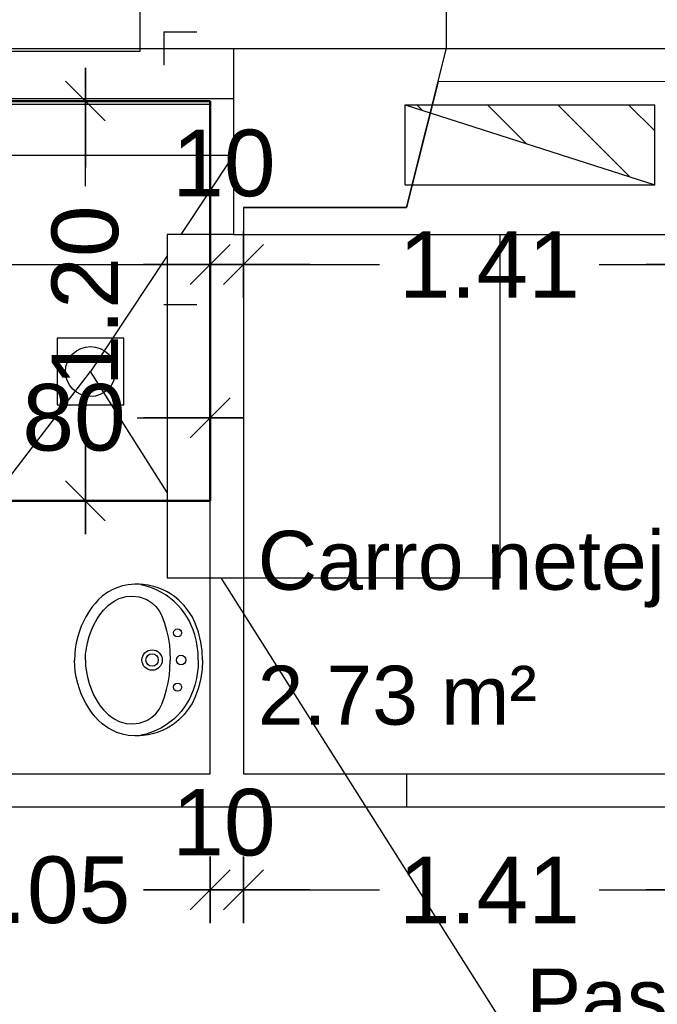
# Model space of a CAD drawing. Header units: metres. Extents: x -1 to 438, y -6 to 57.
# Tile 13 of 31: x 405.19 to 407.11, y 25.36 to 28.31. Entities that reach past the tile are written whole.
import ezdxf

# ---------------------------------------------------------------- set-up
doc = ezdxf.new("R2010")
doc.units = ezdxf.units.M
doc.header["$PDMODE"] = 65
for name, pattern in [('CONTINUA', [0]), ('PUNKT', [6.35, 0, -6.35]), ('VERDECKT', [9.525, 6.35, -3.175])]:
    doc.linetypes.add(name, pattern=pattern)
for name, color, linetype, lineweight in [('PB COTES', 7, 'CONTINUA', 25), ('PB ESCALES 2D', 7, 'CONTINUA', 25), ('PB LOCALS', 7, 'CONTINUA', 25), ('PB MOBLES', 7, 'CONTINUA', 25), ('PB MURS++', 7, 'CONTINUA', 25), ('PSC MURS ACTUAL', 7, 'CONTINUA', 25)]:
    doc.layers.add(name, color=color, linetype=linetype, lineweight=lineweight)
doc.styles.add('ARIAL', font='arial.ttf')
doc.dimstyles.new('DIMSTYLE_4', dxfattribs={"dimtxt": 0.2, "dimasz": 0.2, "dimexe": 0, "dimexo": 1e-06, "dimgap": 0.1, "dimtad": 0, "dimdec": 0, "dimlfac": 100, "dimrnd": 1, "dimzin": 4, "dimdsep": 46, "dimtxsty": 'ARIAL', "dimblk1": 'ALL_ML_STRICH', "dimblk2": 'ALL_ML_STRICH', "dimsah": 1, "dimcen": 0, "dimse1": 1, "dimse2": 1, "dimclrd": 2, "dimclre": 2, "dimclrt": 2, "dimadec": 0, "dimazin": 0, "dimtfac": 1, "dimtdec": 0, "dimtix": 1, "dimtmove": 2, "dimatfit": 3, "dimfxl": 0, "dimtzin": 0, "dimlwd": 0, "dimlwe": 35, "dimarcsym": 0})
doc.dimstyles.new('DIMSTYLE_5', dxfattribs={"dimtxt": 0.2, "dimasz": 0.2, "dimexe": 0, "dimexo": 1e-06, "dimgap": 0.1, "dimtad": 0, "dimrnd": 0.01, "dimzin": 4, "dimdsep": 46, "dimtxsty": 'ARIAL', "dimblk1": 'ALL_ML_STRICH', "dimblk2": 'ALL_ML_STRICH', "dimsah": 1, "dimcen": 0, "dimse1": 1, "dimse2": 1, "dimclrd": 2, "dimclre": 2, "dimclrt": 2, "dimadec": 0, "dimazin": 0, "dimtfac": 1, "dimtdec": 0, "dimtix": 1, "dimtmove": 2, "dimatfit": 3, "dimfxl": 0, "dimtzin": 0, "dimlwd": 0, "dimlwe": 35, "dimarcsym": 0})
doc.dimstyles.new('DIMSTYLE_7', dxfattribs={"dimtxt": 0.2, "dimasz": 0.2, "dimexe": 0, "dimexo": 1e-06, "dimgap": 0.1, "dimtad": 2, "dimdec": 0, "dimlfac": 100, "dimrnd": 1, "dimzin": 4, "dimdsep": 46, "dimtxsty": 'ARIAL', "dimblk1": 'ALL_ML_STRICH', "dimblk2": 'ALL_ML_STRICH', "dimsah": 1, "dimcen": 0, "dimse1": 1, "dimse2": 1, "dimclrd": 2, "dimclre": 2, "dimclrt": 2, "dimadec": 0, "dimazin": 0, "dimtfac": 1, "dimtdec": 0, "dimtix": 1, "dimtmove": 2, "dimatfit": 3, "dimfxl": 0, "dimtvp": 1.2, "dimtzin": 0, "dimlwd": 0, "dimlwe": 35, "dimarcsym": 0})

# ---------------------------------------------------------------- blocks, each defined once
blk = doc.blocks.new('ALL_ML_STRICH')
at = {"color": 0, "linetype": 'ByBlock', "lineweight": -2}
for p, q in [((0, -0.5), (0, 0.5)), ((-0.3, -0.3), (0.3, 0.3)), ((-1, 0), (0.5, 0))]:
    blk.add_line(p, q, dxfattribs=at)
blk = doc.blocks.new('*D92')
at = {"layer": 'DEFPOINTS', "color": 2, "linetype": 'CONTINUA', "lineweight": 35, "transparency": 33554687}
for p in [(405.6275, 28.0708), (405.3916, 26.8708), (405.5693, 26.8708)]:
    blk.add_point(p, dxfattribs=at)
at = {"layer": 'PB COTES', "color": 2, "linetype": 'CONTINUA', "lineweight": -2, "transparency": 33554687}
for p, q in [((405.3916, 27.8156), (405.3916, 28.0708)), ((405.3916, 26.8708), (405.3916, 27.1556))]:
    blk.add_line(p, q, dxfattribs=at)
at = {"layer": 'PB COTES', "color": 2, "linetype": 'CONTINUA', "lineweight": 35, "transparency": 33554687, "xscale": 0.2, "yscale": 0.2, "zscale": 0.2}
for p, rotation in [((405.3916, 28.0708), 90), ((405.3916, 26.8708), 270)]:
    blk.add_blockref('ALL_ML_STRICH', p, dxfattribs=dict(at, rotation=rotation))
at = {"layer": 'PB COTES', "color": 2, "linetype": 'CONTINUA', "lineweight": 35, "transparency": 33554687, "insert": (405.3916, 27.4856), "char_height": 0.2, "width": 0.8, "attachment_point": 5, "rotation": 90, "style": 'ARIAL'}
blk.add_mtext('\\A1;{\\A1;{1.20\\H0.132000;\\S^ ;}}', dxfattribs=at)
blk = doc.blocks.new('*D95')
at = {"layer": 'DEFPOINTS', "color": 2, "linetype": 'CONTINUA', "lineweight": 35, "transparency": 33554687}
for p in [(404.9664, 27.1199), (405.7664, 27.0608), (404.9664, 26.9861)]:
    blk.add_point(p, dxfattribs=at)
at = {"layer": 'PB COTES', "color": 2, "linetype": 'CONTINUA', "lineweight": -2, "transparency": 33554687}
for p, q in [((404.9664, 27.1199), (405.1677, 27.1199)), ((405.5477, 27.1199), (405.7664, 27.1199))]:
    blk.add_line(p, q, dxfattribs=at)
at = {"layer": 'PB COTES', "color": 2, "linetype": 'CONTINUA', "lineweight": 35, "transparency": 33554687, "xscale": 0.2, "yscale": 0.2, "zscale": 0.2, "rotation": 180}
blk.add_blockref('ALL_ML_STRICH', (404.9664, 27.1199), dxfattribs=at)
at = {"layer": 'PB COTES', "color": 2, "linetype": 'CONTINUA', "lineweight": 35, "transparency": 33554687, "xscale": 0.2, "yscale": 0.2, "zscale": 0.2}
blk.add_blockref('ALL_ML_STRICH', (405.7664, 27.1199), dxfattribs=at)
at = {"layer": 'PB COTES', "color": 2, "linetype": 'CONTINUA', "lineweight": 35, "transparency": 33554687, "insert": (405.3577, 27.1199), "char_height": 0.2, "width": 0.4, "attachment_point": 5, "style": 'ARIAL'}
blk.add_mtext('\\A1;{80}', dxfattribs=at)
blk = doc.blocks.new('*D106')
at = {"layer": 'DEFPOINTS', "color": 2, "linetype": 'CONTINUA', "lineweight": 35, "transparency": 33554687}
for p in [(403.3564, 27.5799), (403.3564, 26.0997), (405.7664, 26.0508)]:
    blk.add_point(p, dxfattribs=at)
at = {"layer": 'PB COTES', "color": 2, "linetype": 'CONTINUA', "lineweight": -2, "transparency": 33554687}
for p, q in [((403.3564, 27.5799), (404.2652, 27.5799)), ((404.9252, 27.5799), (405.7664, 27.5799))]:
    blk.add_line(p, q, dxfattribs=at)
at = {"layer": 'PB COTES', "color": 2, "linetype": 'CONTINUA', "lineweight": 35, "transparency": 33554687, "xscale": 0.2, "yscale": 0.2, "zscale": 0.2, "rotation": 180}
blk.add_blockref('ALL_ML_STRICH', (403.3564, 27.5799), dxfattribs=at)
at = {"layer": 'PB COTES', "color": 2, "linetype": 'CONTINUA', "lineweight": 35, "transparency": 33554687, "xscale": 0.2, "yscale": 0.2, "zscale": 0.2}
blk.add_blockref('ALL_ML_STRICH', (405.7664, 27.5799), dxfattribs=at)
at = {"layer": 'PB COTES', "color": 2, "linetype": 'CONTINUA', "lineweight": 35, "transparency": 33554687, "insert": (404.5952, 27.5799), "char_height": 0.2, "width": 0.8, "attachment_point": 5, "style": 'ARIAL'}
blk.add_mtext('\\A1;{\\A1;{2.41\\H0.132000;\\S^ ;}}', dxfattribs=at)
blk = doc.blocks.new('*D107')
at = {"layer": 'DEFPOINTS', "color": 2, "linetype": 'CONTINUA', "lineweight": 35, "transparency": 33554687}
for p in [(405.7664, 27.5799), (405.8664, 26.5613), (405.7664, 26.0508)]:
    blk.add_point(p, dxfattribs=at)
at = {"layer": 'PB COTES', "color": 2, "linetype": 'CONTINUA', "lineweight": -2, "transparency": 33554687}
blk.add_line((405.7664, 27.5799), (405.8664, 27.5799), dxfattribs=at)
at = {"layer": 'PB COTES', "color": 2, "linetype": 'CONTINUA', "lineweight": 35, "transparency": 33554687, "xscale": 0.2, "yscale": 0.2, "zscale": 0.2, "rotation": 180}
blk.add_blockref('ALL_ML_STRICH', (405.7664, 27.5799), dxfattribs=at)
at = {"layer": 'PB COTES', "color": 2, "linetype": 'CONTINUA', "lineweight": 35, "transparency": 33554687, "xscale": 0.2, "yscale": 0.2, "zscale": 0.2}
blk.add_blockref('ALL_ML_STRICH', (405.8664, 27.5799), dxfattribs=at)
at = {"layer": 'PB COTES', "color": 2, "linetype": 'CONTINUA', "lineweight": 35, "transparency": 33554687, "insert": (405.8077, 27.8834), "char_height": 0.2, "width": 0.4, "attachment_point": 5, "style": 'ARIAL'}
blk.add_mtext('\\A1;{10}', dxfattribs=at)
blk = doc.blocks.new('*D108')
at = {"layer": 'DEFPOINTS', "color": 2, "linetype": 'CONTINUA', "lineweight": 35, "transparency": 33554687}
for p in [(405.8664, 27.5799), (405.8664, 26.5613), (407.2764, 26.5448)]:
    blk.add_point(p, dxfattribs=at)
at = {"layer": 'PB COTES', "color": 2, "linetype": 'CONTINUA', "lineweight": -2, "transparency": 33554687}
for p, q in [((405.8664, 27.5799), (406.2752, 27.5799)), ((406.9352, 27.5799), (407.2764, 27.5799))]:
    blk.add_line(p, q, dxfattribs=at)
at = {"layer": 'PB COTES', "color": 2, "linetype": 'CONTINUA', "lineweight": 35, "transparency": 33554687, "xscale": 0.2, "yscale": 0.2, "zscale": 0.2, "rotation": 180}
blk.add_blockref('ALL_ML_STRICH', (405.8664, 27.5799), dxfattribs=at)
at = {"layer": 'PB COTES', "color": 2, "linetype": 'CONTINUA', "lineweight": 35, "transparency": 33554687, "xscale": 0.2, "yscale": 0.2, "zscale": 0.2}
blk.add_blockref('ALL_ML_STRICH', (407.2764, 27.5799), dxfattribs=at)
at = {"layer": 'PB COTES', "color": 2, "linetype": 'CONTINUA', "lineweight": 35, "transparency": 33554687, "insert": (406.6052, 27.5799), "char_height": 0.2, "width": 0.8, "attachment_point": 5, "style": 'ARIAL'}
blk.add_mtext('\\A1;{\\A1;{1.41\\H0.132000;\\S^ ;}}', dxfattribs=at)
blk = doc.blocks.new('*D124')
at = {"layer": 'DEFPOINTS', "color": 2, "linetype": 'CONTINUA', "lineweight": 35, "transparency": 33554687}
for p in [(405.7664, 26.0508), (404.7164, 25.9508), (404.7164, 25.7025)]:
    blk.add_point(p, dxfattribs=at)
at = {"layer": 'PB COTES', "color": 2, "linetype": 'CONTINUA', "lineweight": -2, "transparency": 33554687}
for p, q in [((404.7164, 25.7025), (404.9251, 25.7025)), ((405.5851, 25.7025), (405.7664, 25.7025))]:
    blk.add_line(p, q, dxfattribs=at)
at = {"layer": 'PB COTES', "color": 2, "linetype": 'CONTINUA', "lineweight": 35, "transparency": 33554687, "xscale": 0.2, "yscale": 0.2, "zscale": 0.2, "rotation": 180}
blk.add_blockref('ALL_ML_STRICH', (404.7164, 25.7025), dxfattribs=at)
at = {"layer": 'PB COTES', "color": 2, "linetype": 'CONTINUA', "lineweight": 35, "transparency": 33554687, "xscale": 0.2, "yscale": 0.2, "zscale": 0.2}
blk.add_blockref('ALL_ML_STRICH', (405.7664, 25.7025), dxfattribs=at)
at = {"layer": 'PB COTES', "color": 2, "linetype": 'CONTINUA', "lineweight": 35, "transparency": 33554687, "insert": (405.2551, 25.7015), "char_height": 0.2, "width": 0.8, "attachment_point": 5, "style": 'ARIAL'}
blk.add_mtext('\\A1;{\\A1;{1.05\\H0.132000;\\S^ ;}}', dxfattribs=at)
blk = doc.blocks.new('*D125')
at = {"layer": 'DEFPOINTS', "color": 2, "linetype": 'CONTINUA', "lineweight": 35, "transparency": 33554687}
for p in [(405.7664, 26.0508), (405.8664, 26.0508), (405.7664, 25.7025)]:
    blk.add_point(p, dxfattribs=at)
at = {"layer": 'PB COTES', "color": 2, "linetype": 'CONTINUA', "lineweight": -2, "transparency": 33554687}
blk.add_line((405.7664, 25.7025), (405.8664, 25.7025), dxfattribs=at)
at = {"layer": 'PB COTES', "color": 2, "linetype": 'CONTINUA', "lineweight": 35, "transparency": 33554687, "xscale": 0.2, "yscale": 0.2, "zscale": 0.2, "rotation": 180}
blk.add_blockref('ALL_ML_STRICH', (405.7664, 25.7025), dxfattribs=at)
at = {"layer": 'PB COTES', "color": 2, "linetype": 'CONTINUA', "lineweight": 35, "transparency": 33554687, "xscale": 0.2, "yscale": 0.2, "zscale": 0.2}
blk.add_blockref('ALL_ML_STRICH', (405.8664, 25.7025), dxfattribs=at)
at = {"layer": 'PB COTES', "color": 2, "linetype": 'CONTINUA', "lineweight": 35, "transparency": 33554687, "insert": (405.8077, 25.9043), "char_height": 0.2, "width": 0.4, "attachment_point": 5, "style": 'ARIAL'}
blk.add_mtext('\\A1;{10}', dxfattribs=at)
blk = doc.blocks.new('*D126')
at = {"layer": 'DEFPOINTS', "color": 2, "linetype": 'CONTINUA', "lineweight": 35, "transparency": 33554687}
for p in [(405.8664, 26.0508), (407.2764, 26.0508), (405.8664, 25.7025)]:
    blk.add_point(p, dxfattribs=at)
at = {"layer": 'PB COTES', "color": 2, "linetype": 'CONTINUA', "lineweight": -2, "transparency": 33554687}
for p, q in [((405.8664, 25.7025), (406.2752, 25.7025)), ((406.9352, 25.7025), (407.2764, 25.7025))]:
    blk.add_line(p, q, dxfattribs=at)
at = {"layer": 'PB COTES', "color": 2, "linetype": 'CONTINUA', "lineweight": 35, "transparency": 33554687, "xscale": 0.2, "yscale": 0.2, "zscale": 0.2, "rotation": 180}
blk.add_blockref('ALL_ML_STRICH', (405.8664, 25.7025), dxfattribs=at)
at = {"layer": 'PB COTES', "color": 2, "linetype": 'CONTINUA', "lineweight": 35, "transparency": 33554687, "xscale": 0.2, "yscale": 0.2, "zscale": 0.2}
blk.add_blockref('ALL_ML_STRICH', (407.2764, 25.7025), dxfattribs=at)
at = {"layer": 'PB COTES', "color": 2, "linetype": 'CONTINUA', "lineweight": 35, "transparency": 33554687, "insert": (406.6052, 25.7023), "char_height": 0.2, "width": 0.8, "attachment_point": 5, "style": 'ARIAL'}
blk.add_mtext('\\A1;{\\A1;{1.41\\H0.132000;\\S^ ;}}', dxfattribs=at)

msp = doc.modelspace()

# ---------------------------------------------------------------- hatches: boundary and pattern name
at = {"layer": 'PSC MURS ACTUAL', "linetype": 'CONTINUA', "transparency": 33554687}
h = msp.add_hatch(dxfattribs=at)
h.set_pattern_fill('RAYADO_1', color=180, scale=0.1, angle=45, style=0, pattern_type=2)
h.set_pattern_definition([(135, (0, 0), (-0.21213203, -0.21213203), []), (135, (-0.10607, -0.10607), (-0.21213203, -0.21213203), [])])
h.paths.add_polyline_path([(407.10193, 27.81959), (407.10194, 28.05959), (406.35198, 28.05959)], flags=0)

# ---------------------------------------------------------------- linework, layer by layer
at = {"layer": 'PB ESCALES 2D', "color": 7, "linetype": 'CONTINUA', "lineweight": 25, "transparency": 33554687}
for p, q in [((406.35645, 27.75078), (406.45101, 28.12825)), ((405.86645, 27.75078), (406.35645, 27.75078)), ((405.47398, 26.60417), (405.4591, 26.59595)), ((405.48654, 26.60964), (405.47398, 26.60417)), ((405.50366, 26.61519), (405.48654, 26.60964)), ((405.52005, 26.61862), (405.50366, 26.61519)), ((405.54011, 26.6205), (405.52005, 26.61862)), ((405.55401, 26.62038), (405.54011, 26.6205)), ((405.56547, 26.61951), (405.55401, 26.62038)), ((405.5742, 26.61467), (405.5579, 26.61852)), ((405.58029, 26.61734), (405.56547, 26.61951)), ((405.5853, 26.61125), (405.5742, 26.61467)), ((405.59744, 26.61333), (405.58029, 26.61734)), ((405.60372, 26.60402), (405.5853, 26.61125)), ((405.6102, 26.60922), (405.59744, 26.61333)), ((405.62024, 26.59573), (405.60372, 26.60402)), ((405.62725, 26.60212), (405.6102, 26.60922)), ((405.43144, 26.57425), (405.42062, 26.56261)), ((405.44219, 26.58385), (405.43144, 26.57425)), ((405.4591, 26.59595), (405.44219, 26.58385)), ((405.47826, 26.56948), (405.49367, 26.57727)), ((405.49367, 26.57727), (405.51381, 26.58307)), ((405.51381, 26.58307), (405.53254, 26.58455)), ((405.53254, 26.58455), (405.55377, 26.5819)), ((405.55377, 26.5819), (405.57592, 26.57377)), ((405.63479, 26.58681), (405.62024, 26.59573)), ((405.63731, 26.59698), (405.62725, 26.60212)), ((405.65692, 26.56974), (405.63479, 26.58681)), ((405.64758, 26.59092), (405.63731, 26.59698)), ((405.65926, 26.58291), (405.64758, 26.59092)), ((405.67281, 26.57187), (405.65926, 26.58291)), ((405.4121, 26.5518), (405.40169, 26.53682)), ((405.42062, 26.56261), (405.4121, 26.5518)), ((405.44587, 26.54201), (405.46116, 26.55726)), ((405.46116, 26.55726), (405.47826, 26.56948)), ((405.57592, 26.57377), (405.59126, 26.56407)), ((405.59126, 26.56407), (405.60286, 26.5536)), ((405.60286, 26.5536), (405.61316, 26.54071)), ((405.66852, 26.55868), (405.65692, 26.56974)), ((405.6793, 26.5467), (405.66852, 26.55868)), ((405.68846, 26.55615), (405.67281, 26.57187)), ((405.68976, 26.53303), (405.6793, 26.5467)), ((405.70094, 26.54049), (405.68846, 26.55615)), ((405.39265, 26.52172), (405.38488, 26.50659)), ((405.40169, 26.53682), (405.39265, 26.52172)), ((405.41625, 26.49661), (405.42695, 26.5158)), ((405.42695, 26.5158), (405.43549, 26.52859)), ((405.43549, 26.52859), (405.44587, 26.54201)), ((405.61316, 26.54071), (405.62156, 26.52543)), ((405.62156, 26.52543), (405.62959, 26.50302)), ((405.69882, 26.51897), (405.68976, 26.53303)), ((405.70423, 26.50922), (405.69882, 26.51897)), ((405.712, 26.52312), (405.70094, 26.54049)), ((405.72185, 26.50296), (405.712, 26.52312)), ((405.37942, 26.49429), (405.37365, 26.47902)), ((405.38488, 26.50659), (405.37942, 26.49429)), ((405.4096, 26.48201), (405.41625, 26.49661)), ((405.62959, 26.50302), (405.63581, 26.48097)), ((405.70894, 26.49957), (405.70423, 26.50922)), ((405.71558, 26.48293), (405.70894, 26.49957)), ((405.73154, 26.47609), (405.72185, 26.50296)), ((405.36871, 26.46303), (405.36423, 26.44401)), ((405.37365, 26.47902), (405.36871, 26.46303)), ((405.39762, 26.44443), (405.4028, 26.46341)), ((405.4028, 26.46341), (405.4096, 26.48201)), ((405.63581, 26.48097), (405.6402, 26.4609)), ((405.6402, 26.4609), (405.6439, 26.43725)), ((405.72022, 26.46841), (405.71558, 26.48293)), ((405.7253, 26.44789), (405.72022, 26.46841)), ((405.73886, 26.44657), (405.73154, 26.47609)), ((405.36139, 26.42661), (405.35987, 26.41135)), ((405.36423, 26.44401), (405.36139, 26.42661)), ((405.39372, 26.42255), (405.39762, 26.44443)), ((405.6439, 26.43725), (405.6457, 26.41871)), ((405.7278, 26.43403), (405.7253, 26.44789)), ((405.73015, 26.41375), (405.7278, 26.43403)), ((405.74268, 26.42002), (405.73886, 26.44657)), ((405.35987, 26.41135), (405.3592, 26.39252)), ((405.39178, 26.39252), (405.39243, 26.40992)), ((405.39243, 26.40992), (405.39372, 26.42255)), ((405.6457, 26.41871), (405.64664, 26.39252)), ((405.73097, 26.39252), (405.73015, 26.41375)), ((405.744, 26.39252), (405.74268, 26.42002)), ((405.35987, 26.37369), (405.3592, 26.39252)), ((405.36139, 26.35844), (405.35987, 26.37369)), ((405.39178, 26.39252), (405.39243, 26.37513)), ((405.39243, 26.37513), (405.39372, 26.36249)), ((405.6457, 26.36633), (405.64664, 26.39252)), ((405.73015, 26.37129), (405.7278, 26.35102)), ((405.73097, 26.39252), (405.73015, 26.37129)), ((405.744, 26.39252), (405.74268, 26.36502)), ((405.36423, 26.34103), (405.36139, 26.35844)), ((405.36871, 26.32201), (405.36423, 26.34103)), ((405.39372, 26.36249), (405.39762, 26.34062)), ((405.39762, 26.34062), (405.4028, 26.32163)), ((405.6402, 26.32414), (405.6439, 26.34779)), ((405.6439, 26.34779), (405.6457, 26.36633)), ((405.7278, 26.35102), (405.7253, 26.33715)), ((405.73886, 26.33847), (405.73154, 26.30895)), ((405.74268, 26.36502), (405.73886, 26.33847)), ((405.37365, 26.30602), (405.36871, 26.32201)), ((405.4028, 26.32163), (405.4096, 26.30303)), ((405.63581, 26.30408), (405.6402, 26.32414)), ((405.72022, 26.31663), (405.71558, 26.30211)), ((405.7253, 26.33715), (405.72022, 26.31663)), ((405.73154, 26.30895), (405.72185, 26.28209)), ((405.37942, 26.29075), (405.37365, 26.30602)), ((405.38488, 26.27845), (405.37942, 26.29075)), ((405.39265, 26.26332), (405.38488, 26.27845)), ((405.4096, 26.30303), (405.41625, 26.28843)), ((405.41625, 26.28843), (405.42695, 26.26924)), ((405.62156, 26.25961), (405.62959, 26.28202)), ((405.62959, 26.28202), (405.63581, 26.30408)), ((405.70894, 26.28547), (405.70423, 26.27582)), ((405.71558, 26.30211), (405.70894, 26.28547)), ((405.72185, 26.28209), (405.712, 26.26192)), ((405.40169, 26.24823), (405.39265, 26.26332)), ((405.42695, 26.26924), (405.43549, 26.25645)), ((405.43549, 26.25645), (405.44587, 26.24303)), ((405.61316, 26.24433), (405.62156, 26.25961)), ((405.68976, 26.25201), (405.6793, 26.23834)), ((405.69882, 26.26607), (405.68976, 26.25201)), ((405.70423, 26.27582), (405.69882, 26.26607)), ((405.712, 26.26192), (405.70094, 26.24455)), ((405.4121, 26.23324), (405.40169, 26.24823)), ((405.42062, 26.22243), (405.4121, 26.23324)), ((405.43144, 26.21079), (405.42062, 26.22243)), ((405.44587, 26.24303), (405.46116, 26.22778)), ((405.46116, 26.22778), (405.47826, 26.21556)), ((405.57592, 26.21128), (405.59126, 26.22097)), ((405.59126, 26.22097), (405.60286, 26.23144)), ((405.60286, 26.23144), (405.61316, 26.24433)), ((405.66852, 26.22636), (405.65692, 26.2153)), ((405.6793, 26.23834), (405.66852, 26.22636)), ((405.68846, 26.22889), (405.67281, 26.21317)), ((405.70094, 26.24455), (405.68846, 26.22889)), ((405.44219, 26.20119), (405.43144, 26.21079)), ((405.4591, 26.18909), (405.44219, 26.20119)), ((405.47826, 26.21556), (405.49367, 26.20777)), ((405.49367, 26.20777), (405.51381, 26.20197)), ((405.51381, 26.20197), (405.53254, 26.20049)), ((405.53254, 26.20049), (405.55377, 26.20314)), ((405.55377, 26.20314), (405.57592, 26.21128)), ((405.63479, 26.19823), (405.62024, 26.18932)), ((405.65692, 26.2153), (405.63479, 26.19823)), ((405.64758, 26.19412), (405.63731, 26.18806)), ((405.65926, 26.20213), (405.64758, 26.19412)), ((405.67281, 26.21317), (405.65926, 26.20213)), ((405.47398, 26.18087), (405.4591, 26.18909)), ((405.48654, 26.1754), (405.47398, 26.18087)), ((405.50366, 26.16985), (405.48654, 26.1754)), ((405.52005, 26.16642), (405.50366, 26.16985)), ((405.54011, 26.16454), (405.52005, 26.16642)), ((405.55401, 26.16466), (405.54011, 26.16454)), ((405.56547, 26.16553), (405.55401, 26.16466)), ((405.5742, 26.17037), (405.5579, 26.16652)), ((405.58029, 26.1677), (405.56547, 26.16553)), ((405.5853, 26.17379), (405.5742, 26.17037)), ((405.59744, 26.17172), (405.58029, 26.1677)), ((405.60372, 26.18103), (405.5853, 26.17379)), ((405.6102, 26.17582), (405.59744, 26.17172)), ((405.62024, 26.18932), (405.60372, 26.18103)), ((405.62725, 26.18292), (405.6102, 26.17582)), ((405.63731, 26.18806), (405.62725, 26.18292))]:
    msp.add_line(p, q, dxfattribs=at)
for centre, radius in [((405.66863, 26.47397), 0.01222), ((405.59207, 26.39252), 0.03054), ((405.59207, 26.39252), 0.01873), ((405.67922, 26.39252), 0.01425), ((405.66863, 26.31107), 0.01222)]:
    msp.add_circle(centre, radius, dxfattribs=at)
at = {"layer": 'PB LOCALS', "color": 7, "linetype": 'CONTINUA', "lineweight": 25, "transparency": 33554687}
for p, q in [((406.45101, 28.12825), (406.35645, 27.75078)), ((407.27645, 28.12979), (406.45101, 28.12825)), ((405.76645, 28.07078), (403.35645, 28.07078)), ((405.76645, 26.05078), (405.76645, 28.07078)), ((406.35645, 27.75078), (405.86645, 27.75078)), ((405.86645, 27.75078), (405.86645, 26.05078)), ((403.35645, 26.05078), (405.76645, 26.05078)), ((405.86645, 26.05078), (407.27645, 26.05078)), ((410.77645, 25.95078), (403.35645, 25.95078))]:
    msp.add_line(p, q, dxfattribs=at)
at = {"layer": 'PB MOBLES', "color": 202, "linetype": 'VERDECKT', "lineweight": 50, "transparency": 33554687}
msp.add_lwpolyline([(405.76645, 26.87078), (405.76645, 28.07078), (404.96645, 28.07078), (404.96645, 26.87078), (405.76645, 26.87078)], close=True, dxfattribs=at)
at = {"layer": 'PB MURS++', "color": 7, "linetype": 'CONTINUA', "lineweight": 25, "transparency": 33554687}
for p, q in [((405.55645, 28.22078), (405.55645, 28.55078)), ((406.47645, 28.22979), (406.47645, 28.44078)), ((406.35645, 27.75078), (406.47645, 28.22979)), ((404.04645, 28.22078), (405.55645, 28.22078)), ((405.76645, 28.06078), (403.35645, 28.06078)), ((405.76645, 26.05078), (405.76645, 28.06078)), ((405.86645, 27.75078), (405.86645, 26.05078)), ((405.86645, 27.75078), (406.35645, 27.75078)), ((405.47398, 26.60417), (405.4591, 26.59595)), ((405.48654, 26.60964), (405.47398, 26.60417)), ((405.50366, 26.61519), (405.48654, 26.60964)), ((405.52005, 26.61862), (405.50366, 26.61519)), ((405.54011, 26.6205), (405.52005, 26.61862)), ((405.55401, 26.62038), (405.54011, 26.6205)), ((405.56547, 26.61951), (405.55401, 26.62038)), ((405.5742, 26.61467), (405.5579, 26.61852)), ((405.58029, 26.61734), (405.56547, 26.61951)), ((405.5853, 26.61125), (405.5742, 26.61467)), ((405.59744, 26.61333), (405.58029, 26.61734)), ((405.60372, 26.60402), (405.5853, 26.61125)), ((405.6102, 26.60922), (405.59744, 26.61333)), ((405.62024, 26.59573), (405.60372, 26.60402)), ((405.62725, 26.60212), (405.6102, 26.60922)), ((405.43144, 26.57425), (405.42062, 26.56261)), ((405.44219, 26.58385), (405.43144, 26.57425)), ((405.4591, 26.59595), (405.44219, 26.58385)), ((405.47826, 26.56948), (405.49367, 26.57727)), ((405.49367, 26.57727), (405.51381, 26.58307)), ((405.51381, 26.58307), (405.53254, 26.58455)), ((405.53254, 26.58455), (405.55377, 26.5819)), ((405.55377, 26.5819), (405.57592, 26.57377)), ((405.63479, 26.58681), (405.62024, 26.59573)), ((405.63731, 26.59698), (405.62725, 26.60212)), ((405.65692, 26.56974), (405.63479, 26.58681)), ((405.64758, 26.59092), (405.63731, 26.59698)), ((405.65926, 26.58291), (405.64758, 26.59092)), ((405.67281, 26.57187), (405.65926, 26.58291)), ((405.4121, 26.5518), (405.40169, 26.53682)), ((405.42062, 26.56261), (405.4121, 26.5518)), ((405.44587, 26.54201), (405.46116, 26.55726)), ((405.46116, 26.55726), (405.47826, 26.56948)), ((405.57592, 26.57377), (405.59126, 26.56407)), ((405.59126, 26.56407), (405.60286, 26.5536)), ((405.60286, 26.5536), (405.61316, 26.54071)), ((405.66852, 26.55868), (405.65692, 26.56974)), ((405.6793, 26.5467), (405.66852, 26.55868)), ((405.68846, 26.55615), (405.67281, 26.57187)), ((405.68976, 26.53303), (405.6793, 26.5467)), ((405.70094, 26.54049), (405.68846, 26.55615)), ((405.39265, 26.52172), (405.38488, 26.50659)), ((405.40169, 26.53682), (405.39265, 26.52172)), ((405.41625, 26.49661), (405.42695, 26.5158)), ((405.42695, 26.5158), (405.43549, 26.52859)), ((405.43549, 26.52859), (405.44587, 26.54201)), ((405.61316, 26.54071), (405.62156, 26.52543)), ((405.62156, 26.52543), (405.62959, 26.50302)), ((405.69882, 26.51897), (405.68976, 26.53303)), ((405.70423, 26.50922), (405.69882, 26.51897)), ((405.712, 26.52312), (405.70094, 26.54049)), ((405.72185, 26.50296), (405.712, 26.52312)), ((405.37942, 26.49429), (405.37365, 26.47902)), ((405.38488, 26.50659), (405.37942, 26.49429)), ((405.4096, 26.48201), (405.41625, 26.49661)), ((405.62959, 26.50302), (405.63581, 26.48097)), ((405.70894, 26.49957), (405.70423, 26.50922)), ((405.71558, 26.48293), (405.70894, 26.49957)), ((405.73154, 26.47609), (405.72185, 26.50296)), ((405.36871, 26.46303), (405.36423, 26.44401)), ((405.37365, 26.47902), (405.36871, 26.46303)), ((405.39762, 26.44443), (405.4028, 26.46341)), ((405.4028, 26.46341), (405.4096, 26.48201)), ((405.63581, 26.48097), (405.6402, 26.4609)), ((405.6402, 26.4609), (405.6439, 26.43725)), ((405.72022, 26.46841), (405.71558, 26.48293)), ((405.7253, 26.44789), (405.72022, 26.46841)), ((405.73886, 26.44657), (405.73154, 26.47609)), ((405.36139, 26.42661), (405.35987, 26.41135)), ((405.36423, 26.44401), (405.36139, 26.42661)), ((405.39372, 26.42255), (405.39762, 26.44443)), ((405.6439, 26.43725), (405.6457, 26.41871)), ((405.7278, 26.43403), (405.7253, 26.44789)), ((405.73015, 26.41375), (405.7278, 26.43403)), ((405.74268, 26.42002), (405.73886, 26.44657)), ((405.35987, 26.41135), (405.3592, 26.39252)), ((405.39178, 26.39252), (405.39243, 26.40992)), ((405.39243, 26.40992), (405.39372, 26.42255)), ((405.6457, 26.41871), (405.64664, 26.39252)), ((405.73097, 26.39252), (405.73015, 26.41375)), ((405.744, 26.39252), (405.74268, 26.42002)), ((405.35987, 26.37369), (405.3592, 26.39252)), ((405.36139, 26.35844), (405.35987, 26.37369)), ((405.39178, 26.39252), (405.39243, 26.37513)), ((405.39243, 26.37513), (405.39372, 26.36249)), ((405.6457, 26.36633), (405.64664, 26.39252)), ((405.73015, 26.37129), (405.7278, 26.35102)), ((405.73097, 26.39252), (405.73015, 26.37129)), ((405.744, 26.39252), (405.74268, 26.36502)), ((405.36423, 26.34103), (405.36139, 26.35844)), ((405.36871, 26.32201), (405.36423, 26.34103)), ((405.39372, 26.36249), (405.39762, 26.34062)), ((405.39762, 26.34062), (405.4028, 26.32163)), ((405.6402, 26.32414), (405.6439, 26.34779)), ((405.6439, 26.34779), (405.6457, 26.36633)), ((405.7278, 26.35102), (405.7253, 26.33715)), ((405.73886, 26.33847), (405.73154, 26.30895)), ((405.74268, 26.36502), (405.73886, 26.33847)), ((405.37365, 26.30602), (405.36871, 26.32201)), ((405.4028, 26.32163), (405.4096, 26.30303)), ((405.63581, 26.30408), (405.6402, 26.32414)), ((405.72022, 26.31663), (405.71558, 26.30211)), ((405.7253, 26.33715), (405.72022, 26.31663)), ((405.73154, 26.30895), (405.72185, 26.28209)), ((405.37942, 26.29075), (405.37365, 26.30602)), ((405.38488, 26.27845), (405.37942, 26.29075)), ((405.39265, 26.26332), (405.38488, 26.27845)), ((405.4096, 26.30303), (405.41625, 26.28843)), ((405.41625, 26.28843), (405.42695, 26.26924)), ((405.62156, 26.25961), (405.62959, 26.28202)), ((405.62959, 26.28202), (405.63581, 26.30408)), ((405.70894, 26.28547), (405.70423, 26.27582)), ((405.71558, 26.30211), (405.70894, 26.28547)), ((405.72185, 26.28209), (405.712, 26.26192)), ((405.40169, 26.24823), (405.39265, 26.26332)), ((405.42695, 26.26924), (405.43549, 26.25645)), ((405.43549, 26.25645), (405.44587, 26.24303)), ((405.61316, 26.24433), (405.62156, 26.25961)), ((405.68976, 26.25201), (405.6793, 26.23834)), ((405.69882, 26.26607), (405.68976, 26.25201)), ((405.70423, 26.27582), (405.69882, 26.26607)), ((405.712, 26.26192), (405.70094, 26.24455)), ((405.4121, 26.23324), (405.40169, 26.24823)), ((405.42062, 26.22243), (405.4121, 26.23324)), ((405.43144, 26.21079), (405.42062, 26.22243)), ((405.44587, 26.24303), (405.46116, 26.22778)), ((405.46116, 26.22778), (405.47826, 26.21556)), ((405.57592, 26.21128), (405.59126, 26.22097)), ((405.59126, 26.22097), (405.60286, 26.23144)), ((405.60286, 26.23144), (405.61316, 26.24433)), ((405.66852, 26.22636), (405.65692, 26.2153)), ((405.6793, 26.23834), (405.66852, 26.22636)), ((405.68846, 26.22889), (405.67281, 26.21317)), ((405.70094, 26.24455), (405.68846, 26.22889)), ((405.44219, 26.20119), (405.43144, 26.21079)), ((405.4591, 26.18909), (405.44219, 26.20119)), ((405.47826, 26.21556), (405.49367, 26.20777)), ((405.49367, 26.20777), (405.51381, 26.20197)), ((405.51381, 26.20197), (405.53254, 26.20049)), ((405.53254, 26.20049), (405.55377, 26.20314)), ((405.55377, 26.20314), (405.57592, 26.21128)), ((405.63479, 26.19823), (405.62024, 26.18932)), ((405.65692, 26.2153), (405.63479, 26.19823)), ((405.64758, 26.19412), (405.63731, 26.18806)), ((405.65926, 26.20213), (405.64758, 26.19412)), ((405.67281, 26.21317), (405.65926, 26.20213)), ((405.47398, 26.18087), (405.4591, 26.18909)), ((405.48654, 26.1754), (405.47398, 26.18087)), ((405.50366, 26.16985), (405.48654, 26.1754)), ((405.52005, 26.16642), (405.50366, 26.16985)), ((405.54011, 26.16454), (405.52005, 26.16642)), ((405.55401, 26.16466), (405.54011, 26.16454)), ((405.56547, 26.16553), (405.55401, 26.16466)), ((405.5742, 26.17037), (405.5579, 26.16652)), ((405.58029, 26.1677), (405.56547, 26.16553)), ((405.5853, 26.17379), (405.5742, 26.17037)), ((405.59744, 26.17172), (405.58029, 26.1677)), ((405.60372, 26.18103), (405.5853, 26.17379)), ((405.6102, 26.17582), (405.59744, 26.17172)), ((405.62024, 26.18932), (405.60372, 26.18103)), ((405.62725, 26.18292), (405.6102, 26.17582)), ((405.63731, 26.18806), (405.62725, 26.18292)), ((404.71645, 26.05078), (405.76645, 26.05078)), ((405.86645, 26.05078), (406.35645, 26.05078)), ((406.35645, 26.05078), (406.35645, 25.95078)), ((406.35645, 25.95078), (404.71645, 25.95078))]:
    msp.add_line(p, q, dxfattribs=at)
for centre, radius in [((405.66863, 26.47397), 0.01222), ((405.59207, 26.39252), 0.03054), ((405.59207, 26.39252), 0.01873), ((405.67922, 26.39252), 0.01425), ((405.66863, 26.31107), 0.01222)]:
    msp.add_circle(centre, radius, dxfattribs=at)
at = {"layer": 'PSC MURS ACTUAL', "color": 7, "linetype": 'PUNKT', "lineweight": 25, "transparency": 33554687}
for p, q in [((405.6269, 28.27859), (421.48693, 28.27859)), ((405.6269, 28.27859), (405.62694, 27.45959)), ((405.62694, 27.45959), (407.16692, 27.45959))]:
    msp.add_line(p, q, dxfattribs=at)
at = {"layer": 'PSC MURS ACTUAL', "color": 180, "linetype": 'CONTINUA', "transparency": 33554687}
for p, q in [((400.68825, 28.22859), (405.8369, 28.22859)), ((401.09603, 28.07859), (405.83691, 28.07859)), ((401.03264, 27.90859), (405.83692, 27.90859)), ((405.63693, 27.66959), (405.63698, 26.63959)), ((405.83693, 27.66959), (405.63693, 27.66959)), ((406.63693, 27.66959), (406.63698, 26.63959)), ((405.63698, 26.63959), (406.63698, 26.63959))]:
    msp.add_line(p, q, dxfattribs=at)
at = {"layer": 'PSC MURS ACTUAL', "linetype": 'CONTINUA', "transparency": 33554687}
for p, q in [((405.8369, 28.22859), (421.27693, 28.22859)), ((405.8369, 28.22859), (405.83693, 27.66959)), ((406.35193, 27.81959), (406.35194, 28.05961)), ((406.35194, 28.05961), (407.10194, 28.05961)), ((407.10193, 27.81959), (407.10194, 28.05961)), ((406.35193, 27.81959), (407.10193, 27.81959)), ((405.83693, 27.66959), (407.37693, 27.66959))]:
    msp.add_line(p, q, dxfattribs=at)
at = {"layer": 'PSC MURS ACTUAL', "transparency": 33554687}
for p, q in [((406.35194, 28.05961), (407.10193, 27.81959)), ((405.83692, 27.90859), (405.67882, 27.66959)), ((405.63693, 27.60627), (405.40695, 27.25859)), ((403.82602, 25.19859), (405.40695, 27.25859)), ((405.63696, 26.89556), (405.40695, 27.25859)), ((407.37684, 24.14959), (405.79915, 26.63959))]:
    msp.add_line(p, q, dxfattribs=at)
msp.add_lwpolyline([(405.30695, 27.15859), (405.50695, 27.15859), (405.50695, 27.35859), (405.30695, 27.35859), (405.30695, 27.15859)], close=True, dxfattribs=at)
msp.add_circle((405.40695, 27.25859), 0.075, dxfattribs=at)

# ---------------------------------------------------------------- texts
at = {"layer": 'PB LOCALS', "color": 7, "linetype": 'CONTINUA', "lineweight": 25, "transparency": 33554687, "char_height": 0.1770789, "attachment_point": 7, "style": 'ARIAL'}
for s, insert, width in [('\\W1.00;Carro neteja', (405.90936, 26.55004), 1.4583027), ('\\W1.00;2.73 m²', (405.90936, 26.19588), 0.929645), ('\\W1.00;Passadís 2', (406.71607, 25.28676), 1.3163758)]:
    msp.add_mtext(s, dxfattribs=dict(at, insert=insert, width=width))

# ---------------------------------------------------------------- dimensions: what is measured, and where the dimension line sits
at = {"layer": 'PB COTES', "color": 2, "linetype": 'CONTINUA', "lineweight": 35, "transparency": 33554687}
dim = msp.add_linear_dim(base=(405.39164, 28.07078), p1=(405.56926, 26.87078), p2=(405.62752, 28.07078), angle=90, dimstyle='DIMSTYLE_5', override={"dimpost": '<>', "dimclrd": 2, "dimclre": 2, "dimclrt": 2, "dimlwd": 0, "dimlwe": 35}, dxfattribs=at)
dim.commit()
dim.dimension.update_dxf_attribs({"geometry": '*D92', "text_midpoint": (405.39164, 27.48557), "dimtype": 160})
for base, p1, p2, dimstyle, picture, middle in [((405.86645, 27.57995), (405.76645, 26.05078), (405.86645, 26.56132), 'DIMSTYLE_7', '*D107', (405.80775, 27.88336)), ((405.76645, 27.57995), (403.35645, 26.09965), (405.76645, 26.05078), 'DIMSTYLE_5', '*D106', (404.5952, 27.57995)), ((407.27645, 27.57995), (405.86645, 26.56132), (407.27645, 26.54481), 'DIMSTYLE_5', '*D108', (406.6052, 27.57995)), ((405.76645, 27.11988), (404.96645, 26.98607), (405.76645, 27.06078), 'DIMSTYLE_4', '*D95', (405.35775, 27.11988)), ((405.76645, 25.70255), (404.71645, 25.95078), (405.76645, 26.05078), 'DIMSTYLE_5', '*D124', (405.25515, 25.70149)), ((405.86645, 25.70255), (405.76645, 26.05078), (405.86645, 26.05078), 'DIMSTYLE_7', '*D125', (405.80775, 25.90425)), ((407.27645, 25.70255), (405.86645, 26.05078), (407.27645, 26.05078), 'DIMSTYLE_5', '*D126', (406.6052, 25.70234))]:
    dim = msp.add_linear_dim(base=base, p1=p1, p2=p2, dimstyle=dimstyle, override={"dimpost": '<>', "dimclrd": 2, "dimclre": 2, "dimclrt": 2, "dimlwd": 0, "dimlwe": 35}, dxfattribs=at)
    dim.commit()
    dim.dimension.update_dxf_attribs({"geometry": picture, "text_midpoint": middle, "dimtype": 160})

doc.saveas('drawing.dxf')
